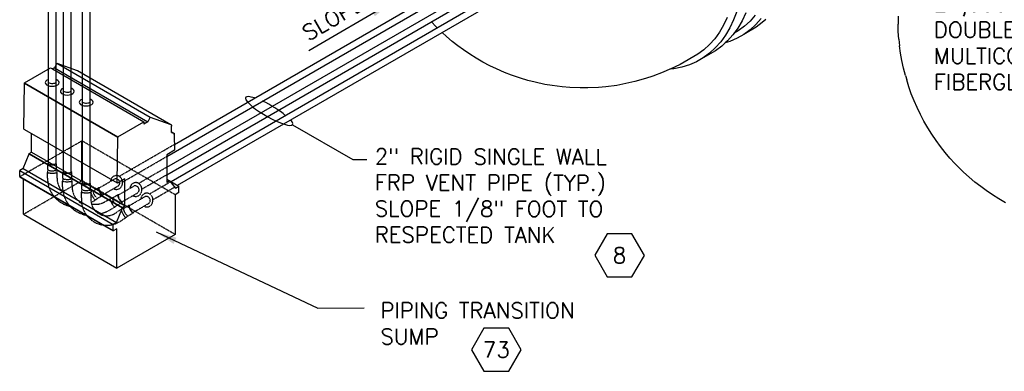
# Model space of a CAD drawing. Extents: x -18027 to -11651, y 1687 to 5059.
# Tile 101 of 170: x -14297 to -13730, y 2410 to 2612. Entities that reach past the tile are written whole.
import ezdxf
from ezdxf.enums import TextEntityAlignment as Align

# ---------------------------------------------------------------- set-up
doc = ezdxf.new("R2010")
doc.units = 0
doc.header["$MEASUREMENT"] = 0
doc.linetypes.add('HIDDEN2', pattern=[0.28125, 0.1875, -0.09375])
doc.layers.get('0').update_dxf_attribs({"linetype": 'CONTINUOUS'})
for name, color, linetype in [('PIPING-VENT-ISO', 3, 'CONTINUOUS'), ('TANK', 2, 'CONTINUOUS'), ('TANK-SLOPE', 2, 'CONTINUOUS'), ('TEXT', 3, 'CONTINUOUS')]:
    doc.layers.add(name, color=color, linetype=linetype)
doc.styles.add('SIMPLEX', font='simplex')
doc.dimstyles.new('DIM96', dxfattribs={"dimscale": 96, "dimtxt": 0.125, "dimasz": 0.125, "dimexe": 0.0625, "dimexo": 0.0625, "dimgap": 0.0625, "dimtad": 1, "dimdec": 4, "dimzin": 3, "dimdsep": 46, "dimlunit": 4, "dimtxsty": 'SIMPLEX', "dimcen": 0, "dimdle": 0.0625, "dimclrd": 3, "dimclre": 3, "dimclrt": 3, "dimadec": 0, "dimazin": 0, "dimtfac": 1, "dimtdec": 4, "dimtmove": 2, "dimatfit": 3, "dimfxl": 1, "dimfrac": 2, "dimtolj": 1, "dimtzin": 0, "dimarcsym": 0})

# ---------------------------------------------------------------- blocks, each defined once
blk = doc.blocks.new('HEX')
at = {"color": 3}
blk.add_lwpolyline([(-0.0577, 0.1), (-0.1155, 0), (-0.0577, -0.1), (0.0577, -0.1), (0.1155, 0), (0.0577, 0.1)], close=True, dxfattribs=at)
at = {"color": 3, "style": 'SIMPLEX'}
blk.add_attdef('D#', text='', height=0.08, dxfattribs=at).set_placement((0, 0), align=Align.MIDDLE)
blk = doc.blocks.new('A$C17DD2323')
for p, q in [((-53.19, 106.58), (-38.12, 115.28)), ((-38.12, 115.28), (-36.9, 114.58)), ((-35.8, 115.21), (-36.9, 114.58)), ((-36.9, 114.58), (15.62, 84.25)), ((-34.48, 117.87), (-35.8, 115.21)), ((-35.8, 115.21), (17.94, 84.19)), ((-34.48, 117.87), (-22.7, 113.73)), ((-34.48, 117.87), (19.26, 86.85)), ((-22.7, 113.73), (-22.62, 113.69)), ((-22.7, 113.73), (31.04, 82.7)), ((-22.62, 113.69), (31.12, 82.67)), ((-53.54, 80.05), (-53.19, 106.38)), ((-53.19, 106.38), (-53.19, 106.58)), ((-53.19, 106.58), (0.55, 75.56)), ((-53.19, 106.38), (0.55, 75.35)), ((19.26, 86.85), (17.94, 84.19)), ((19.26, 86.85), (31.04, 82.7)), ((-53.54, 80.05), (-49.01, 77.43)), ((0.55, 75.56), (15.62, 84.25)), ((15.62, 84.25), (15.62, 82.85)), ((17.94, 84.19), (15.62, 82.85)), ((31.04, 82.7), (31.12, 82.67)), ((31.12, 82.67), (31.2, 82.62)), ((31.2, 82.62), (31.27, 82.57)), ((31.27, 82.57), (31.33, 82.5)), ((31.33, 82.5), (31.39, 82.43)), ((31.39, 82.43), (31.43, 82.35)), ((31.43, 82.35), (31.48, 82.26)), ((31.48, 82.26), (31.51, 82.16)), ((31.51, 82.16), (31.54, 82.06)), ((31.52, 78.45), (31.57, 81.71)), ((31.54, 82.06), (31.56, 81.95)), ((31.56, 81.95), (31.57, 81.83)), ((31.57, 81.83), (31.57, 81.71)), ((-49.01, 66.81), (-49.01, 77.43)), ((-49.01, 77.43), (0.2, 49.02)), ((0.2, 49.02), (0.55, 75.35)), ((0.55, 75.35), (0.55, 75.56)), ((0.55, 75.35), (0.56, 75.15)), ((0.55, 75.15), (0.55, 75.35)), ((0.56, 75.15), (0.55, 75.15)), ((0.55, 75.15), (0.56, 75.15)), ((0.55, 75.15), (0.55, 75.15)), ((31.51, 78), (31.52, 78.45)), ((31.51, 78), (33.28, 77.44)), ((31.52, 78.45), (33.28, 77.44)), ((33.02, 76.91), (33.28, 77.44)), ((33.02, 76.91), (33.33, 67.94)), ((-53.79, 57.33), (-50.43, 65.76)), ((-50.43, 65.99), (-49.01, 66.81)), ((-50.43, 65.78), (-50.43, 65.99)), ((-50.43, 65.99), (3.31, 34.96)), ((-50.43, 65.76), (-50.43, 65.78)), ((-50.43, 65.78), (3.31, 34.76)), ((-50.43, 65.76), (3.31, 34.73)), ((-49.01, 66.81), (4.73, 35.78)), ((33.33, 67.94), (28.77, 65.3)), ((28.77, 65.3), (28.78, 51.3)), ((-53.79, 57.33), (-55.87, 56.13)), ((-53.79, 57.33), (-0.05, 26.3)), ((-55.86, 52.77), (-55.87, 56.13)), ((-55.87, 56.13), (-2.13, 25.1)), ((-55.86, 52.77), (-55.86, 52.45)), ((-55.86, 52.77), (-2.12, 21.74)), ((-55.86, 52.45), (-53.76, 51.23)), ((-53.74, 31.03), (-53.76, 51.23)), ((-53.76, 51.23), (-2.12, 21.42)), ((4.73, 51.43), (0.38, 48.92)), ((4.73, 35.78), (4.73, 51.43)), ((28.78, 51.3), (35.83, 47.23)), ((28.78, 51.3), (28.78, 51.25)), ((28.78, 51.25), (30.4, 50.31)), ((28.78, 51.25), (28.78, 49.38)), ((0.38, 48.92), (0.2, 49.02)), ((30.4, 50.31), (28.78, 49.38)), ((30.4, 50.31), (33.75, 46.03)), ((33.75, 46.03), (35.83, 47.23)), ((35.83, 43.47), (35.83, 47.23)), ((33.71, 42.24), (33.68, 19.37)), ((35.83, 43.47), (33.71, 42.24)), ((-0.05, 26.3), (3.31, 34.73)), ((3.31, 34.96), (4.73, 35.78)), ((3.31, 34.76), (3.31, 34.96)), ((3.31, 34.73), (3.31, 34.76)), ((-53.74, 31.03), (0, 0)), ((-0.05, 26.3), (-2.13, 25.1)), ((-2.12, 21.74), (-2.13, 25.1)), ((-0.02, 22.63), (-2.12, 21.42)), ((-2.12, 21.74), (-2.12, 21.42)), ((0, 0), (-0.02, 22.63)), ((33.68, 19.37), (0, 0))]:
    blk.add_line(p, q)
at = {"color": 252, "linetype": 'HIDDEN2'}
for p, q in [((-55.86, 52.67), (-20.06, 73.27)), ((-20.06, 50.4), (-20.06, 73.27)), ((33.68, 42.24), (-20.06, 73.27)), ((-53.74, 31.03), (-20.06, 50.4)), ((33.68, 19.37), (-20.06, 50.4))]:
    blk.add_line(p, q, dxfattribs=at)
blk = doc.blocks.new('12-14 TANKS')
for p, q in [((-163.75, -123.07), (-164.68, -125.51)), ((-161.15, -123.47), (-162.23, -125.75)), ((-158.46, -124.16), (-159.95, -125.84)), ((-117.37, -124.43), (-117.37, -126.71)), ((-251.45, -126.29), (-251.69, -126.03)), ((-250.56, -127.21), (-251.45, -126.29)), ((-250.04, -127.74), (-250.56, -127.21)), ((-167.56, -126.99), (-168.77, -129.03)), ((-166.5, -124.78), (-167.56, -126.99)), ((-164.68, -125.51), (-165.77, -127.79)), ((-162.23, -125.75), (-163.48, -127.85)), ((-161.59, -127.33), (-163.35, -128.62)), ((-159.95, -125.84), (-161.59, -127.33)), ((-158.28, -126.8), (-159.96, -128.33)), ((-156.74, -125.07), (-158.28, -126.8)), ((-156.43, -126.29), (-158.24, -127.62)), ((-155.41, -125.36), (-156.43, -126.29)), ((-117.32, -128.84), (-117.37, -126.71)), ((-247.34, -130.28), (-248.61, -129.12)), ((-245.69, -131.66), (-247.34, -130.28)), ((-168.77, -129.03), (-170.12, -130.9)), ((-167.01, -129.89), (-168.41, -131.81)), ((-165.77, -127.79), (-167.01, -129.89)), ((-164.87, -129.77), (-166.41, -131.5)), ((-164.54, -129.31), (-164.87, -129.77)), ((-163.48, -127.85), (-164.54, -129.31)), ((-163.35, -128.62), (-164.54, -129.31)), ((-161.77, -129.66), (-163.71, -130.78)), ((-158.24, -127.62), (-161.77, -129.66)), ((-159.96, -128.33), (-161.77, -129.66)), ((-117.14, -131.04), (-117.32, -128.84)), ((-244.02, -132.93), (-245.69, -131.66)), ((-242.44, -134.12), (-244.02, -132.93)), ((-171.62, -132.58), (-173.25, -134.07)), ((-170.12, -130.9), (-171.62, -132.58)), ((-168.41, -131.81), (-169.95, -133.54)), ((-168.09, -133.03), (-169.9, -134.35)), ((-167.08, -132.1), (-168.09, -133.03)), ((-166.41, -131.5), (-167.08, -132.1)), ((-165.77, -131.68), (-167.08, -132.1)), ((-163.71, -130.78), (-165.77, -131.68)), ((-117.14, -131.04), (-116.91, -132.99)), ((-116.64, -135.07), (-116.91, -132.99)), ((-240.62, -135.36), (-242.44, -134.12)), ((-238.8, -136.48), (-240.62, -135.36)), ((-175.02, -135.36), (-180.1, -138.29)), ((-173.25, -134.07), (-175.02, -135.36)), ((-169.9, -134.35), (-173.44, -136.4)), ((-171.63, -135.07), (-173.44, -136.4)), ((-169.95, -133.54), (-171.63, -135.07)), ((-116.27, -137.19), (-116.64, -135.07)), ((-236.83, -137.61), (-238.8, -136.48)), ((-234.88, -138.67), (-236.83, -137.61)), ((-232.94, -139.58), (-234.88, -138.67)), ((-180.1, -138.29), (-182.99, -139.68)), ((-177.43, -138.42), (-179.6, -139.11)), ((-175.38, -137.51), (-177.43, -138.42)), ((-173.44, -136.4), (-175.38, -137.51)), ((-115.8, -139.34), (-116.27, -137.19)), ((-230.62, -140.6), (-232.94, -139.58)), ((-228.58, -141.4), (-230.62, -140.6)), ((-226.05, -142.23), (-228.58, -141.4)), ((-184.98, -140.55), (-187.97, -141.7)), ((-183.06, -139.7), (-184.98, -140.55)), ((-181.87, -139.58), (-183.06, -139.7)), ((-182.99, -139.68), (-183.06, -139.7)), ((-179.6, -139.11), (-181.87, -139.58)), ((-115.23, -141.51), (-115.8, -139.34)), ((-115.23, -141.51), (-114.88, -142.73)), ((-223.94, -142.9), (-226.05, -142.23)), ((-221.85, -143.41), (-223.94, -142.9)), ((-219.06, -144.04), (-221.85, -143.41)), ((-216.93, -144.38), (-219.06, -144.04)), ((-214.01, -144.77), (-216.93, -144.38)), ((-198.32, -144.33), (-201.43, -144.71)), ((-193.09, -143.25), (-198.32, -144.33)), ((-190.05, -142.36), (-193.09, -143.25)), ((-187.97, -141.7), (-190.05, -142.36)), ((-114.26, -144.73), (-114.88, -142.73)), ((-211.85, -144.94), (-214.01, -144.77)), ((-208.83, -145.08), (-211.85, -144.94)), ((-206.66, -145.06), (-208.83, -145.08)), ((-203.58, -144.94), (-206.66, -145.06)), ((-201.43, -144.71), (-203.58, -144.94)), ((-113.55, -146.74), (-114.26, -144.73)), ((-112.76, -148.74), (-113.55, -146.74)), ((-111.89, -150.72), (-112.76, -148.74)), ((-110.94, -152.69), (-111.89, -150.72)), ((-109.91, -154.63), (-110.94, -152.69)), ((-108.81, -156.53), (-109.91, -154.63)), ((-107.65, -158.39), (-108.81, -156.53)), ((-106.42, -160.19), (-107.65, -158.39)), ((-105.14, -161.94), (-106.42, -160.19)), ((-103.8, -163.63), (-105.14, -161.94)), ((-102.42, -165.24), (-103.8, -163.63)), ((-100.99, -166.77), (-102.42, -165.24)), ((-100.11, -167.69), (-100.99, -166.77)), ((-98.52, -169.27), (-100.11, -167.69)), ((-96.89, -170.76), (-98.52, -169.27)), ((-95.24, -172.14), (-96.89, -170.76)), ((-93.57, -173.41), (-95.24, -172.14)), ((-92, -174.59), (-93.57, -173.41)), ((-90.18, -175.83), (-92, -174.59)), ((-88.36, -176.95), (-90.18, -175.83)), ((-86.39, -178.08), (-88.36, -176.95))]:
    blk.add_line(p, q)

msp = doc.modelspace()

# ---------------------------------------------------------------- linework, layer by layer
at = {"layer": 'PIPING-VENT-ISO'}
for p, q in [((-14212.43, 2527.05, 0), (-13655.98, 2848.45, 0)), ((-14212.43, 2522.64, 0), (-13655.98, 2844.04, 0)), ((-14209.96, 2518.74, 0), (-13655.9, 2838.76, 0)), ((-14206.14, 2516.53, 0), (-13657.83, 2833.23, 0)), ((-14207.99, 2540.09, 0), (-13738.34, 2811.36, 0)), ((-14212.44, 2533.11, 0), (-13736.38, 2808.08, 0)), ((-14280.55, 2575.66, 0), (-14280.55, 2719.12, 0)), ((-14276.05, 2575.75, 0), (-14276.05, 2719.12, 0)), ((-14271.84, 2570.64, 0), (-14271.84, 2714.1, 0)), ((-14267.35, 2570.76, 0), (-14267.35, 2714.1, 0)), ((-14260.99, 2564.35, 0), (-14260.99, 2707.81, 0)), ((-14256.49, 2564.48, 0), (-14256.49, 2707.81, 0))]:
    msp.add_line(p, q, dxfattribs=at)
at = {"layer": 'PIPING-VENT-ISO', "color": 252, "linetype": 'HIDDEN2'}
for p, q in [((-14280.55, 2529.07, 0), (-14280.55, 2575.66, 0)), ((-14276.05, 2529.07, 0), (-14276.05, 2575.75, 0)), ((-14271.84, 2524.04, 0), (-14271.84, 2570.61, 0)), ((-14267.35, 2524.05, 0), (-14267.35, 2570.76, 0)), ((-14260.99, 2517.76, 0), (-14260.99, 2564.32, 0)), ((-14256.49, 2517.76, 0), (-14256.49, 2564.48, 0)), ((-14239.8, 2521.72, 0), (-14207.99, 2540.09, 0)), ((-14280.8, 2525.57, 0), (-14280.8, 2529.07, 0)), ((-14275.8, 2525.57, 0), (-14275.8, 2529.07, 0)), ((-14237.85, 2518.43, 0), (-14212.44, 2533.11, 0)), ((-14280.8, 2525.57, 0), (-14281.05, 2524.07, 0)), ((-14281.05, 2520.57, 0), (-14281.05, 2524.07, 0)), ((-14275.8, 2525.57, 0), (-14275.55, 2524.07, 0)), ((-14275.55, 2520.57, 0), (-14275.55, 2524.07, 0)), ((-14272.15, 2520.62, 0), (-14272.15, 2524.12, 0)), ((-14267.15, 2520.62, 0), (-14267.15, 2524.12, 0)), ((-14228.67, 2517.66, 0), (-14212.43, 2527.05, 0)), ((-14226.7, 2514.39, 0), (-14212.43, 2522.64, 0)), ((-14272.15, 2520.62, 0), (-14272.4, 2519.12, 0)), ((-14272.4, 2515.62, 0), (-14272.4, 2519.12, 0)), ((-14267.15, 2520.62, 0), (-14266.9, 2519.12, 0)), ((-14266.9, 2515.61, 0), (-14266.9, 2519.12, 0)), ((-14261.24, 2514.26, 0), (-14261.24, 2517.76, 0)), ((-14256.24, 2514.26, 0), (-14256.24, 2517.76, 0)), ((-14251.54, 2514.94, 0), (-14242.38, 2520.23, 0)), ((-14222.32, 2511.6, 0), (-14210.31, 2518.54, 0)), ((-14261.24, 2514.26, 0), (-14261.49, 2512.76, 0)), ((-14261.49, 2509.26, 0), (-14261.49, 2512.76, 0)), ((-14256.24, 2514.26, 0), (-14255.99, 2512.76, 0)), ((-14254.72, 2513.39, 0), (-14256.02, 2512.91, 0)), ((-14255.99, 2509.26, 0), (-14255.99, 2512.76, 0)), ((-14254.72, 2513.39, 0), (-14251.69, 2515.14, 0)), ((-14252.22, 2509.06, 0), (-14249.19, 2510.82, 0)), ((-14249.32, 2511.03, 0), (-14240.02, 2516.4, 0)), ((-14243.57, 2509.35, 0), (-14240.54, 2511.1, 0)), ((-14240.41, 2510.88, 0), (-14231.26, 2516.17, 0)), ((-14238.16, 2506.99, 0), (-14228.9, 2512.34, 0)), ((-14220.35, 2508.32, 0), (-14207.93, 2515.5, 0)), ((-14255.94, 2506.62, 0), (-14253.39, 2508.09, 0)), ((-14252.22, 2509.06, 0), (-14253.4, 2508.1, 0)), ((-14248.02, 2507.07, 0), (-14244.99, 2508.81, 0)), ((-14243.57, 2509.35, 0), (-14244.99, 2508.82, 0)), ((-14241.07, 2505.02, 0), (-14238.04, 2506.78, 0)), ((-14234.06, 2504.81, 0), (-14224.9, 2510.1, 0)), ((-14231.81, 2500.92, 0), (-14222.54, 2506.28, 0)), ((-14245.27, 2502.3, 0), (-14242.24, 2504.05, 0)), ((-14241.07, 2505.02, 0), (-14242.24, 2504.06, 0)), ((-14240.59, 2501.62, 0), (-14238.64, 2502.74, 0)), ((-14237.21, 2503.28, 0), (-14238.64, 2502.75, 0)), ((-14237.21, 2503.28, 0), (-14234.18, 2505.03, 0)), ((-14234.72, 2498.96, 0), (-14231.68, 2500.71, 0)), ((-14237.4, 2497.11, 0), (-14235.89, 2497.98, 0)), ((-14234.72, 2498.96, 0), (-14235.89, 2497.99, 0))]:
    msp.add_line(p, q, dxfattribs=at)
for centre, radius, start, end in [((-14264.65, 2520.53, 0), 16.39, 179.8534, 257.897), ((-14264.65, 2520.54, 0), 10.9, 179.8311, 226.7819), ((-14241.79, 2517.95, 0), 2.35, 318.7472, 104.6215), ((-14255.9, 2515.62, 0), 16.5, 180, 260.6403), ((-14255.9, 2515.61, 0), 11, 180, 240.0978), ((-14230.67, 2513.9, 0), 2.35, 318.7472, 104.6215), ((-14246.95, 2508.13, 0), 14.58, 175.5454, 310.8967), ((-14246.96, 2508.12, 0), 9.1, 172.837, 314.3939), ((-14253.51, 2516.6, 0), 11, 258.1762, 299.9469), ((-14224.31, 2507.83, 0), 2.35, 318.7472, 104.6215), ((-14253.51, 2516.6, 0), 16.5, 277.0506, 299.9471)]:
    msp.add_arc(centre, radius, start, end, dxfattribs=at)
for centre, major_axis, ratio, start_param, end_param in [((-14278.3, 2529.07, 0), (2.5, 0), 0.273959, 2.687929, 6.73432), ((-14278.3, 2529.08, 0), (-2.25, 0), 0.197461, 0.020791, 3.120801), ((-14278.3, 2524.07, 0), (-2.75, 0), 0.18849, 0, 3.141593), ((-14278.3, 2525.56, 0), (2.5, 0), 0.273959, 3.128382, 6.296396), ((-14269.65, 2524.12, 0), (2.5, 0), 0.273959, 2.687929, 6.73432), ((-14269.65, 2524.13, 0), (-2.25, 0), 0.197461, 0.020791, 3.120801), ((-14241.37, 2518.16, 0), (0, 3.97), 0.893623, 2.652025, 7.694663), ((-14269.65, 2519.12, 0), (-2.75, 0), 0.18849, 0, 3.141593), ((-14269.65, 2520.61, 0), (2.5, 0), 0.273959, 3.128382, 6.296396), ((-14258.74, 2517.76, 0), (2.5, 0), 0.273959, 2.687929, 6.73432), ((-14258.74, 2517.77, 0), (-2.25, 0), 0.197461, 0.020791, 3.120801), ((-14230.24, 2514.11, 0), (0, 3.97), 0.893623, 2.652025, 7.694663), ((-14258.74, 2512.76, 0), (-2.75, 0), 0.18849, 0, 3.141593), ((-14258.74, 2514.25, 0), (2.5, 0), 0.273959, 3.128382, 6.296396), ((-14254.77, 2510.48, 0), (-1.37, 2.38), 0.18849, 0.883529, 3.141593), ((-14253.48, 2511.22, 0), (1.25, -2.16), 0.273959, 3.128382, 6.296396), ((-14250.44, 2512.98, 0), (1.25, -2.16), 0.273959, 2.687929, 6.73432), ((-14250.43, 2512.99, 0), (-1.12, 1.95), 0.197461, 0.020791, 3.120801), ((-14239.29, 2508.94, 0), (1.25, -2.16), 0.273959, 2.687929, 6.73432), ((-14239.28, 2508.95, 0), (-1.12, 1.95), 0.197461, 0.020791, 3.120801), ((-14223.89, 2508.04, 0), (0, 3.97), 0.893623, 2.652025, 7.694663), ((-14243.62, 2506.44, 0), (-1.37, 2.38), 0.18849, 0, 3.141593), ((-14242.33, 2507.18, 0), (1.25, -2.16), 0.273959, 3.128382, 6.296396), ((-14232.93, 2502.87, 0), (1.25, -2.16), 0.273959, 2.687929, 6.73432), ((-14237.26, 2500.37, 0), (-1.37, 2.38), 0.18849, 0, 3.141593), ((-14235.97, 2501.11, 0), (1.25, -2.16), 0.273959, 3.128382, 6.296396), ((-14232.93, 2502.88, 0), (-1.12, 1.95), 0.197461, 0.020791, 3.120801)]:
    msp.add_ellipse(centre, major_axis=major_axis, ratio=ratio, start_param=start_param, end_param=end_param, dxfattribs=at)
at = {"layer": 'PIPING-VENT-ISO'}
for points, knots in [([(-14280.55, 2575.66, 0), (-14280.54, 2575.66, 0), (-14280.53, 2575.65, 0), (-14280.53, 2575.65, 0), (-14280.52, 2575.64, 0), (-14280.5, 2575.63, 0), (-14280.49, 2575.62, 0), (-14280.38, 2575.56, 0), (-14280.24, 2575.48, 0), (-14279.73, 2575.29, 0), (-14279.28, 2575.19, 0), (-14278.33, 2575.11, 0), (-14277.82, 2575.14, 0), (-14277.03, 2575.28, 0), (-14276.72, 2575.38, 0), (-14276.38, 2575.53, 0), (-14276.29, 2575.58, 0), (-14276.22, 2575.62, 0), (-14276.15, 2575.67, 0), (-14276.09, 2575.71, 0), (-14276.05, 2575.75, 0)], [0.660972, 0.660972, 0.660972, 0.660972, 0.677716, 0.677716, 0.677716, 0.710636, 0.710636, 0.710636, 0.951222, 0.951222, 1.42377, 1.42377, 1.896318, 1.896318, 2.269387, 2.269387, 2.430956, 2.430956, 2.430956, 2.598992, 2.598992, 2.598992, 2.598992]), ([(-14271.84, 2570.64, 0), (-14271.83, 2570.63, 0), (-14271.82, 2570.62, 0), (-14271.8, 2570.61, 0), (-14271.69, 2570.54, 0), (-14271.55, 2570.47, 0), (-14271.04, 2570.27, 0), (-14270.59, 2570.17, 0), (-14269.64, 2570.1, 0), (-14269.14, 2570.12, 0), (-14268.34, 2570.27, 0), (-14268.03, 2570.36, 0), (-14267.69, 2570.52, 0), (-14267.61, 2570.56, 0), (-14267.53, 2570.61, 0), (-14267.45, 2570.66, 0), (-14267.39, 2570.71, 0), (-14267.35, 2570.76, 0)], [0.677716, 0.677716, 0.677716, 0.677716, 0.710636, 0.710636, 0.710636, 0.951222, 0.951222, 1.42377, 1.42377, 1.896318, 1.896318, 2.269387, 2.269387, 2.430956, 2.430956, 2.430956, 2.629556, 2.629556, 2.629556, 2.629556]), ([(-14260.99, 2564.35, 0), (-14260.97, 2564.34, 0), (-14260.96, 2564.33, 0), (-14260.94, 2564.32, 0), (-14260.84, 2564.26, 0), (-14260.7, 2564.19, 0), (-14260.19, 2563.99, 0), (-14259.74, 2563.89, 0), (-14258.79, 2563.81, 0), (-14258.28, 2563.84, 0), (-14257.49, 2563.98, 0), (-14257.18, 2564.08, 0), (-14256.84, 2564.23, 0), (-14256.75, 2564.28, 0), (-14256.68, 2564.32, 0), (-14256.59, 2564.38, 0), (-14256.53, 2564.43, 0), (-14256.49, 2564.48, 0)], [0.677716, 0.677716, 0.677716, 0.677716, 0.710636, 0.710636, 0.710636, 0.951222, 0.951222, 1.42377, 1.42377, 1.896318, 1.896318, 2.269387, 2.269387, 2.430956, 2.430956, 2.430956, 2.629556, 2.629556, 2.629556, 2.629556])]:
    msp.add_open_spline(points, degree=3, knots=knots, dxfattribs=at)
at = {"layer": 'TANK-SLOPE'}
for centre, start_param, end_param in [((-14278.35, 2575.62, 0), 5.298093, 10.37694), ((-14269.67, 2570.61, 0), 5.292229, 10.370917), ((-14258.81, 2564.32, 0), 5.292229, 10.370917)]:
    msp.add_ellipse(centre, major_axis=(-3.97, 0), ratio=0.53933, start_param=start_param, end_param=end_param, dxfattribs=at)
at = {"layer": 'TEXT', "elevation": 0}
msp.add_lwpolyline([(-14140.01, 2551.35), (-14105.36, 2531.44), (-14097.27, 2531.44)], dxfattribs=at)
at = {"layer": 'TEXT'}
for centre, major_axis, ratio, start_param, end_param in [((-14153.47, 2559.26, 0), (13.55, -7.79), 0.210067, 2.349508, 6.833944), ((-14154.02, 2559.6, 0), (12.74, -7.32), 0.22342, 7.10891, 8.237178)]:
    msp.add_ellipse(centre, major_axis=major_axis, ratio=ratio, start_param=start_param, end_param=end_param, dxfattribs=at)

# ---------------------------------------------------------------- block references
at = {"layer": 'TANK', "xscale": 2, "yscale": 2, "zscale": 2}
msp.add_blockref('12-14 TANKS', (-13556.74, 2862.67), dxfattribs=at)
at = {"layer": 'TANK-SLOPE'}
msp.add_blockref('A$C17DD2323', (-14241.2, 2468.86, 0), dxfattribs=at)
at = {"layer": 'TEXT'}
ref = msp.add_blockref('HEX', (-13951.8, 2476.27, 0), dxfattribs=dict(at, xscale=123.7590224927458, yscale=123.7590224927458, zscale=123.7590224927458, rotation=359.8822747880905))
ref.add_attrib('D#', '8', dxfattribs={"layer": '0', "height": 9, "rotation": 359.8823, "style": 'SIMPLEX'}).set_placement((-13951.8, 2476.27, 0), align=Align.MIDDLE)
ref = msp.add_blockref('HEX', (-14022.7, 2421.94, 0), dxfattribs=dict(at, xscale=123.759022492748, yscale=123.759022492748, zscale=123.759022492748))
ref.add_attrib('D#', '73', dxfattribs={"layer": '0', "height": 9, "style": 'SIMPLEX'}).set_placement((-14022.7, 2421.94, 0), align=Align.MIDDLE)

# ---------------------------------------------------------------- texts
at = {"layer": 'TEXT', "style": 'SIMPLEX'}
msp.add_text('SLOPE', height=9, rotation=30, dxfattribs=at).set_placement((-14130.97, 2599.33, 0))
at = {"layer": 'TEXT', "char_height": 9, "attachment_point": 1, "style": 'SIMPLEX'}
for s, insert, width in [('24,000 GALLON DOUBLE WALL \\PMULTICOMPARTMENT\\PFIBERGLASS U.G. TANK', (-13770.82, 2625.51), 134.9173), ('\\pt153;PIPING TRANSITION SUMP', (-14089.42, 2449.06, 0), 128.3383)]:
    msp.add_mtext(s, dxfattribs=dict(at, insert=insert, width=width))
at = {"layer": 'TEXT', "insert": (-14092.6, 2537.67, 0), "char_height": 9, "width": 167.9045, "attachment_point": 1, "rotation": 359.8823, "style": 'SIMPLEX'}
msp.add_mtext('2" RIGID SINGLE WALL FRP VENT PIPE (TYP.) SLOPE 1/8" FOOT TO RESPECTED TANK', dxfattribs=at)

# ---------------------------------------------------------------- leaders
at = {"layer": 'TEXT'}
msp.add_leader([(-14083.24, 2621.54, 0), (-14130.65, 2593.87, 0)], dimstyle='DIM96', dxfattribs=at)
msp.add_leader([(-14218.54, 2489.72, 0), (-14125.52, 2445.94, 0), (-14098.87, 2445.99, 0)], dimstyle='DIM96', override={"dimgap": 0.0625, "dimtad": 0}, dxfattribs=at)

doc.saveas('drawing.dxf')
